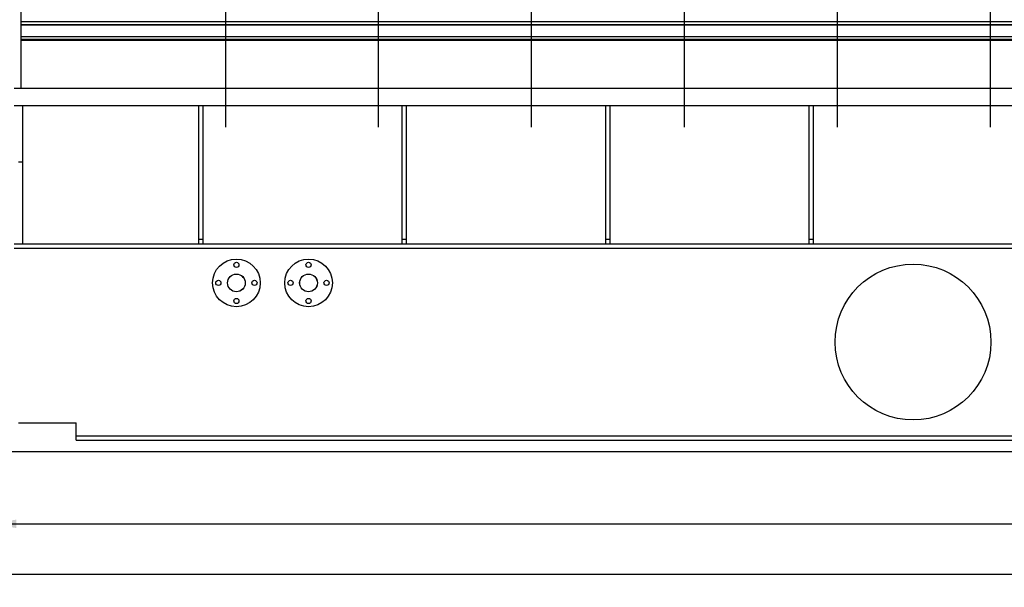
# Model space of a CAD drawing. Header units: millimetres. Extents: x 0 to 1189, y 0 to 841.
# Tile 60 of 136: x 430 to 566, y 514 to 593. Entities that reach past the tile are written whole.
import ezdxf
from ezdxf.enums import TextEntityAlignment as Align

# ---------------------------------------------------------------- set-up
doc = ezdxf.new("R2010")
doc.units = ezdxf.units.MM
doc.header["$LTSCALE"] = 65.395
doc.linetypes.add('CENTER', pattern=[0.6, 0.375, -0.075, 0.075, -0.075])
doc.layers.get('0').update_dxf_attribs({"linetype": 'CONTINUOUS'})
for name, color, linetype in [('1907_060000_TLKGS_KGS_V_ABL4', 7, 'CONTINUOUS'), ('1907_061000_TLKGS_KGS_V_ABL34', 7, 'CONTINUOUS'), ('1907_765000_04_SIMPLE_A_ABL122', 7, 'CONTINUOUS'), ('1937_150000_00_SKL_PBL161', 7, 'CONTINUOUS'), ('1997_000000_TLKGS_MARKETING_ABL3', 7, 'CONTINUOUS'), ('1997_030000_TLKGS_V_ABL10', 7, 'CONTINUOUS'), ('1997_100000_TLKGS_V_ABL132', 7, 'CONTINUOUS'), ('1997_111000_12_SIMPLE1_D_ABL135', 7, 'CONTINUOUS'), ('1997_111000_12_SIMPLE1_T1_D_PBL136', 7, 'CONTINUOUS'), ('1997_200000_TLKGS_V_ABL129', 7, 'CONTINUOUS'), ('1997_252000_06_SIMPLE1_T1_X_PBL131', 7, 'CONTINUOUS'), ('1997_252000_06_SIMPLE1_X_ABL130', 7, 'CONTINUOUS'), ('50ND40-DIN2690-MAK_PBL922', 7, 'CONTINUOUS'), ('50ND40-DIN2690-MAK_PBL923', 7, 'CONTINUOUS'), ('9M32C_GENSET_STD_GRUNDRAHMEN_ABL50', 7, 'CONTINUOUS'), ('9M32C_GENSET_STD_GRUNDRAHMEN_T1_PBL51', 7, 'CONTINUOUS'), ('EN1092-1-01A-DN50-PN16-61_5_PBL920', 7, 'CONTINUOUS'), ('EN1092-1-01A-DN50-PN16-61_5_PBL921', 7, 'CONTINUOUS'), ('new_view_9_VBL0', 7, 'CONTINUOUS')]:
    doc.layers.add(name, color=color, linetype=linetype)
doc.styles.get("Standard").update_dxf_attribs({"font": 'txt', "width": 0.6})
doc.dimstyles.new('DIMSTYLE_4', dxfattribs={"dimtxt": 3.5, "dimasz": 3.5, "dimexe": 1.8, "dimexo": 0, "dimgap": 0.875, "dimtad": 1, "dimlfac": 25, "dimdsep": 46, "dimtxsty": 'Standard', "dimblk": '_FILLED', "dimblk1": '_FILLED', "dimblk2": '_FILLED', "dimcen": 0.09, "dimadec": 0, "dimazin": 0, "dimtp": 2, "dimtm": 2, "dimtfac": 1, "dimtofl": 0, "dimtmove": 0, "dimatfit": 3, "dimldrblk": '_FILLED', "dimfxl": 1, "dimtolj": 1, "dimarcsym": 0})

# ---------------------------------------------------------------- blocks, each defined once
blk = doc.blocks.new('_FILLED')
at = {"color": 0, "linetype": 'ByBlock'}
blk.add_solid([(0, 0), (-1, 0.167), (-1, -0.167)], dxfattribs=at)
blk = doc.blocks.new('*D10')
at = {"color": 2, "linetype": 'Continuous'}
for p, q in [((425.62, 534.38), (425.62, 520.98)), ((814.02, 534.38), (814.02, 520.98)), ((425.62, 522.78), (619.82, 522.78)), ((814.02, 522.78), (619.82, 522.78))]:
    blk.add_line(p, q, dxfattribs=at)
at = {"color": 2, "linetype": 'Continuous', "xscale": 3.5, "yscale": 3.5, "zscale": 3.5, "rotation": 180}
blk.add_blockref('_FILLED', (425.62, 522.78), dxfattribs=at)
at = {"color": 2, "linetype": 'Continuous', "xscale": 3.5, "yscale": 3.5, "zscale": 3.5}
blk.add_blockref('_FILLED', (814.02, 522.78), dxfattribs=at)
at = {"color": 2, "linetype": 'Continuous', "width": 0.636905}
blk.add_text('9710', height=3.5, dxfattribs=at).set_placement((619.82, 523.65), align=Align.CENTER)
blk = doc.blocks.new('*D11')
at = {"color": 2, "linetype": 'Continuous'}
for p, q in [((411.9, 534.42), (411.9, 513.98)), ((814.02, 534.38), (814.02, 513.98)), ((411.9, 515.78), (612.96, 515.78)), ((814.02, 515.78), (612.96, 515.78))]:
    blk.add_line(p, q, dxfattribs=at)
at = {"color": 2, "linetype": 'Continuous', "xscale": 3.5, "yscale": 3.5, "zscale": 3.5, "rotation": 180}
blk.add_blockref('_FILLED', (411.9, 515.78), dxfattribs=at)
at = {"color": 2, "linetype": 'Continuous', "xscale": 3.5, "yscale": 3.5, "zscale": 3.5}
blk.add_blockref('_FILLED', (814.02, 515.78), dxfattribs=at)
at = {"color": 2, "linetype": 'Continuous', "width": 0.619048}
blk.add_text('10053', height=3.5, dxfattribs=at).set_placement((612.96, 516.65), align=Align.CENTER)
blk = doc.blocks.new('1937_150000_00_SKL_PBL161', base_point=(511.14, 620.48))
at = {"layer": '1937_150000_00_SKL_PBL161', "color": 2, "linetype": 'CENTER'}
for p, q in [((458.14, 577.78), (458.14, 663.18)), ((479.34, 577.78), (479.34, 663.18)), ((500.54, 577.78), (500.54, 663.18)), ((521.74, 577.78), (521.74, 663.18)), ((542.94, 577.78), (542.94, 663.18)), ((564.14, 577.78), (564.14, 663.18))]:
    blk.add_line(p, q, dxfattribs=at)
blk = doc.blocks.new('1907_765000_04_SIMPLE_A_ABL122', base_point=(494.54, 620.48))
at = {"layer": '1937_150000_00_SKL_PBL161'}
blk.add_blockref('1937_150000_00_SKL_PBL161', (511.14, 620.48), dxfattribs=at)
blk = doc.blocks.new('1907_061000_TLKGS_KGS_V_ABL34', base_point=(485.88, 620.48))
at = {"layer": '1907_765000_04_SIMPLE_A_ABL122'}
blk.add_blockref('1907_765000_04_SIMPLE_A_ABL122', (494.54, 620.48), dxfattribs=at)
blk = doc.blocks.new('1907_060000_TLKGS_KGS_V_ABL4', base_point=(462.68, 648.64))
at = {"layer": '1907_061000_TLKGS_KGS_V_ABL34'}
blk.add_blockref('1907_061000_TLKGS_KGS_V_ABL34', (485.88, 620.48), dxfattribs=at)
blk = doc.blocks.new('1997_252000_06_SIMPLE1_T1_X_PBL131', base_point=(428.74, 596.97))
at = {"layer": '1997_252000_06_SIMPLE1_T1_X_PBL131', "color": 7, "linetype": 'Continuous'}
for p, q in [((428.14, 611.07), (428.14, 582.86)), ((427.74, 605.74), (427.74, 606.92)), ((427.74, 588.88), (427.74, 590.61)), ((428.14, 588.18), (427.96, 588.18))]:
    blk.add_line(p, q, dxfattribs=at)
at = {"layer": '1997_252000_06_SIMPLE1_T1_X_PBL131', "color": 9, "linetype": 'Continuous'}
for p, q in [((428.14, 602.71), (429.74, 602.71)), ((428.14, 601.67), (429.74, 601.67)), ((428.14, 596.73), (429.74, 596.73)), ((428.14, 595.7), (429.74, 595.7))]:
    blk.add_line(p, q, dxfattribs=at)
blk = doc.blocks.new('1997_252000_06_SIMPLE1_X_ABL130', base_point=(428.74, 596.97))
at = {"layer": '1997_252000_06_SIMPLE1_T1_X_PBL131'}
blk.add_blockref('1997_252000_06_SIMPLE1_T1_X_PBL131', (428.74, 596.97), dxfattribs=at)
blk = doc.blocks.new('1997_200000_TLKGS_V_ABL129', base_point=(530.84, 641.94))
at = {"layer": '1997_252000_06_SIMPLE1_X_ABL130'}
blk.add_blockref('1997_252000_06_SIMPLE1_X_ABL130', (428.74, 596.97), dxfattribs=at)
blk = doc.blocks.new('1997_111000_12_SIMPLE1_T1_D_PBL136', base_point=(544.74, 620.49))
at = {"layer": '1997_111000_12_SIMPLE1_T1_D_PBL136', "color": 7, "linetype": 'Continuous'}
for p, q in [((429.74, 610.5), (429.74, 583.18)), ((652.22, 592.38), (429.74, 592.38)), ((652.22, 590.28), (429.74, 590.28)), ((652.22, 589.78), (429.74, 589.78))]:
    blk.add_line(p, q, dxfattribs=at)
at = {"layer": '1997_111000_12_SIMPLE1_T1_D_PBL136', "color": 9, "linetype": 'Continuous'}
for p, q in [((652.22, 591.98), (429.74, 591.98)), ((652.22, 591.9), (429.74, 591.9)), ((652.22, 590.3), (429.74, 590.3)), ((652.22, 589.94), (429.74, 589.94))]:
    blk.add_line(p, q, dxfattribs=at)
blk = doc.blocks.new('1997_111000_12_SIMPLE1_D_ABL135', base_point=(544.74, 622.38))
at = {"layer": '1997_111000_12_SIMPLE1_T1_D_PBL136'}
blk.add_blockref('1997_111000_12_SIMPLE1_T1_D_PBL136', (544.74, 620.49), dxfattribs=at)
blk = doc.blocks.new('1997_100000_TLKGS_V_ABL132', base_point=(541.88, 632.44))
at = {"layer": '1997_111000_12_SIMPLE1_D_ABL135'}
blk.add_blockref('1997_111000_12_SIMPLE1_D_ABL135', (544.74, 622.38), dxfattribs=at)
blk = doc.blocks.new('1997_030000_TLKGS_V_ABL10', base_point=(520.54, 642.12))
at = {"layer": '1997_100000_TLKGS_V_ABL132'}
blk.add_blockref('1997_100000_TLKGS_V_ABL132', (541.88, 632.44), dxfattribs=at)
at = {"layer": '1997_200000_TLKGS_V_ABL129'}
blk.add_blockref('1997_200000_TLKGS_V_ABL129', (530.84, 641.94), dxfattribs=at)
blk = doc.blocks.new('1997_000000_TLKGS_MARKETING_ABL3', base_point=(510.48, 648.64))
at = {"layer": '1907_060000_TLKGS_KGS_V_ABL4'}
blk.add_blockref('1907_060000_TLKGS_KGS_V_ABL4', (462.68, 648.64), dxfattribs=at)
at = {"layer": '1997_030000_TLKGS_V_ABL10'}
blk.add_blockref('1997_030000_TLKGS_V_ABL10', (520.54, 642.12), dxfattribs=at)
blk = doc.blocks.new('9M32C_GENSET_STD_GRUNDRAHMEN_T1_PBL51', base_point=(612.96, 557.98))
at = {"layer": '9M32C_GENSET_STD_GRUNDRAHMEN_T1_PBL51', "color": 7, "linetype": 'Continuous'}
for p, q in [((428.82, 583.18), (810.82, 583.18)), ((428.82, 580.78), (810.82, 580.78)), ((430.02, 561.58), (430.02, 580.78)), ((454.42, 561.58), (454.42, 580.78)), ((455.02, 561.58), (455.02, 580.78)), ((482.62, 561.58), (482.62, 580.78)), ((483.22, 561.58), (483.22, 580.78)), ((510.82, 561.58), (510.82, 580.78)), ((511.42, 561.58), (511.42, 580.78)), ((539.02, 561.58), (539.02, 580.78)), ((539.62, 561.58), (539.62, 580.78)), ((429.42, 572.98), (430.02, 572.98)), ((428.82, 561.58), (810.82, 561.58)), ((428.82, 560.98), (810.82, 560.98)), ((455.02, 562.18), (454.42, 562.18)), ((483.22, 562.18), (482.62, 562.18)), ((511.42, 562.18), (510.82, 562.18)), ((539.62, 562.18), (539.02, 562.18)), ((429.42, 536.78), (437.42, 536.78)), ((437.42, 534.38), (437.42, 536.78)), ((437.42, 534.98), (802.22, 534.98)), ((437.42, 534.38), (802.22, 534.38)), ((814.02, 532.78), (425.62, 532.78))]:
    blk.add_line(p, q, dxfattribs=at)
blk.add_circle((553.42, 547.98), 10.8, dxfattribs=at)
blk = doc.blocks.new('EN1092-1-01A-DN50-PN16-61_5_PBL920', base_point=(469.62, 556.18))
at = {"layer": 'EN1092-1-01A-DN50-PN16-61_5_PBL920', "color": 7, "linetype": 'Continuous'}
for centre, radius in [((469.62, 556.18), 3.3), ((469.62, 558.68), 0.36), ((469.62, 556.18), 1.23), ((467.12, 556.18), 0.36), ((472.12, 556.18), 0.36), ((469.62, 553.68), 0.36)]:
    blk.add_circle(centre, radius, dxfattribs=at)
blk = doc.blocks.new('EN1092-1-01A-DN50-PN16-61_5_PBL921', base_point=(459.62, 556.18))
at = {"layer": 'EN1092-1-01A-DN50-PN16-61_5_PBL921', "color": 7, "linetype": 'Continuous'}
for centre, radius in [((459.62, 556.18), 3.3), ((459.62, 558.68), 0.36), ((459.62, 556.18), 1.23), ((457.12, 556.18), 0.36), ((462.12, 556.18), 0.36), ((459.62, 553.68), 0.36)]:
    blk.add_circle(centre, radius, dxfattribs=at)
blk = doc.blocks.new('50ND40-DIN2690-MAK_PBL922', base_point=(459.62, 556.18))
at = {"layer": '50ND40-DIN2690-MAK_PBL922', "color": 7, "linetype": 'Continuous'}
blk.add_circle((459.62, 556.18), 1.22, dxfattribs=at)
blk = doc.blocks.new('50ND40-DIN2690-MAK_PBL923', base_point=(469.62, 556.18))
at = {"layer": '50ND40-DIN2690-MAK_PBL923', "color": 7, "linetype": 'Continuous'}
blk.add_circle((469.62, 556.18), 1.22, dxfattribs=at)
blk = doc.blocks.new('9M32C_GENSET_STD_GRUNDRAHMEN_ABL50', base_point=(612.96, 557.98))
at = {"layer": '50ND40-DIN2690-MAK_PBL922'}
blk.add_blockref('50ND40-DIN2690-MAK_PBL922', (459.62, 556.18), dxfattribs=at)
at = {"layer": '50ND40-DIN2690-MAK_PBL923'}
blk.add_blockref('50ND40-DIN2690-MAK_PBL923', (469.62, 556.18), dxfattribs=at)
at = {"layer": '9M32C_GENSET_STD_GRUNDRAHMEN_T1_PBL51'}
blk.add_blockref('9M32C_GENSET_STD_GRUNDRAHMEN_T1_PBL51', (612.96, 557.98), dxfattribs=at)
at = {"layer": 'EN1092-1-01A-DN50-PN16-61_5_PBL920'}
blk.add_blockref('EN1092-1-01A-DN50-PN16-61_5_PBL920', (469.62, 556.18), dxfattribs=at)
at = {"layer": 'EN1092-1-01A-DN50-PN16-61_5_PBL921'}
blk.add_blockref('EN1092-1-01A-DN50-PN16-61_5_PBL921', (459.62, 556.18), dxfattribs=at)
blk = doc.blocks.new('NEW_VIEW_9_VBL0', base_point=(585.63, 629.26))
at = {"layer": '1997_000000_TLKGS_MARKETING_ABL3'}
blk.add_blockref('1997_000000_TLKGS_MARKETING_ABL3', (510.48, 648.64), dxfattribs=at)
at = {"layer": '9M32C_GENSET_STD_GRUNDRAHMEN_ABL50'}
blk.add_blockref('9M32C_GENSET_STD_GRUNDRAHMEN_ABL50', (612.96, 557.98), dxfattribs=at)

msp = doc.modelspace()

# ---------------------------------------------------------------- block references
at = {"layer": 'new_view_9_VBL0'}
msp.add_blockref('NEW_VIEW_9_VBL0', (585.62781, 629.26403), dxfattribs=at)

# ---------------------------------------------------------------- dimensions: what is measured, and where the dimension line sits
at = {"color": 2, "linetype": 'Continuous'}
dim = msp.add_linear_dim(base=(814.0174, 515.78), p1=(411.8974, 534.42), p2=(814.0174, 534.38), dimstyle='DIMSTYLE_4', dxfattribs=at)
dim.commit()
dim.dimension.update_dxf_attribs({"geometry": '*D11', "text_midpoint": (612.62407, 515.78), "dimtype": 160})
dim = msp.add_linear_dim(base=(425.6174, 522.78), p1=(814.0174, 534.38), p2=(425.6174, 534.38), angle=180, dimstyle='DIMSTYLE_4', dxfattribs=at)
dim.commit()
dim.dimension.update_dxf_attribs({"geometry": '*D10', "text_midpoint": (619.48409, 522.78), "dimtype": 160})

doc.saveas('drawing.dxf')
